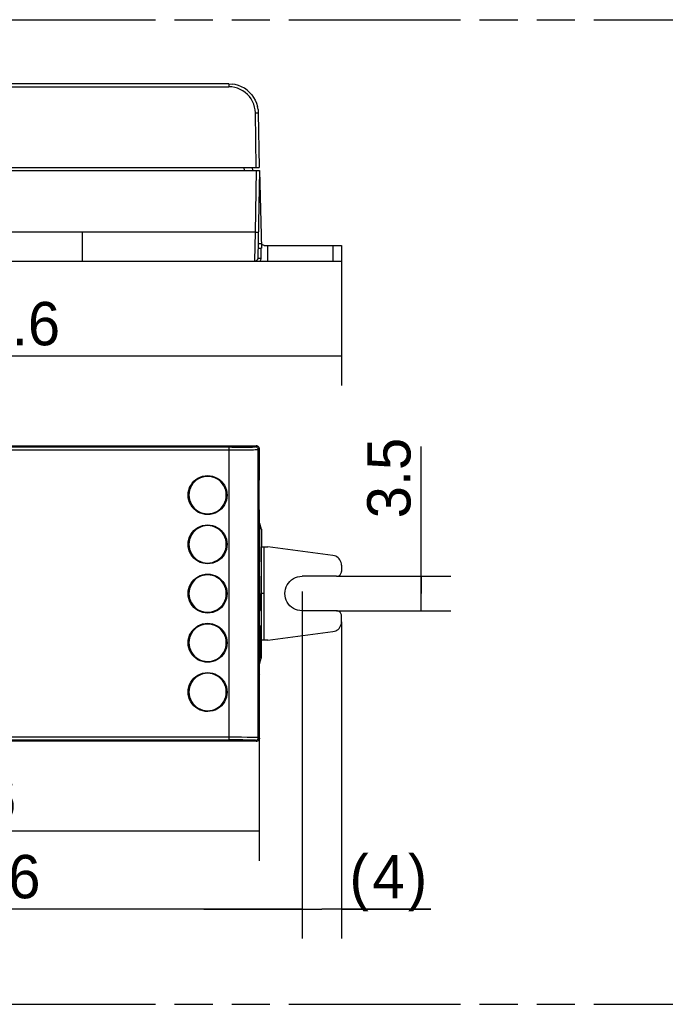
# Model space of a CAD drawing. Header units: millimetres. Extents: x 0 to 210, y 0 to 297.
# Tile 4 of 6: x 82 to 115, y 132 to 182. Entities that reach past the tile are written whole.
import ezdxf
from ezdxf.enums import TextEntityAlignment as Align

# ---------------------------------------------------------------- set-up
doc = ezdxf.new("R2010")
doc.units = ezdxf.units.MM
doc.header["$LTSCALE"] = 19.36
doc.linetypes.add('PHANTOM', pattern=[0.8, 0.45, -0.05, 0.1, -0.05, 0.1, -0.05])
doc.layers.get('0').update_dxf_attribs({"linetype": 'CONTINUOUS'})
doc.layers.add('DEFAULT_3', color=7, linetype='PHANTOM')
doc.layers.add('Z_DIM_2D', color=7, linetype='CONTINUOUS')
doc.styles.add('TEXTSTYLE_3', font='tridonic-metric-print-light.otf')
doc.dimstyles.new('DIMSTYLE_1', dxfattribs={"dimtxt": 2.2, "dimasz": 3.5, "dimexe": 1.5, "dimexo": 0, "dimgap": 0.55, "dimtad": 1, "dimdec": 3, "dimlfac": 2, "dimdsep": 46, "dimtxsty": 'TEXTSTYLE_3', "dimcen": 0.09, "dimclrt": 5, "dimadec": 3, "dimazin": 2, "dimtp": 0.3, "dimtm": 0.3, "dimtfac": 1, "dimtdec": 3, "dimtofl": 0, "dimtmove": 0, "dimatfit": 3, "dimfxl": 0, "dimtolj": 1, "dimarcsym": 0})
doc.dimstyles.new('DIMSTYLE_3', dxfattribs={"dimtxt": 2.2, "dimasz": 3.5, "dimexe": 1.5, "dimexo": 0, "dimgap": 0.55, "dimtad": 1, "dimdec": 3, "dimlfac": 2, "dimdsep": 46, "dimtxsty": 'TEXTSTYLE_3', "dimcen": 0.09, "dimclrt": 5, "dimadec": 3, "dimazin": 2, "dimtp": 0.1, "dimtm": 0.1, "dimtfac": 1, "dimtdec": 3, "dimtofl": 0, "dimtmove": 0, "dimatfit": 3, "dimfxl": 0, "dimtolj": 1, "dimarcsym": 0})
doc.dimstyles.new('DIMSTYLE_4', dxfattribs={"dimtxt": 2.2, "dimasz": 3.5, "dimexe": 1.5, "dimexo": 0, "dimgap": 0.55, "dimtad": 1, "dimdec": 0, "dimlfac": 2, "dimdsep": 46, "dimtxsty": 'TEXTSTYLE_3', "dimcen": 0.09, "dimclrt": 5, "dimadec": 0, "dimazin": 2, "dimtp": 0.3, "dimtm": 0.3, "dimtfac": 1, "dimtdec": 0, "dimtofl": 0, "dimtmove": 0, "dimatfit": 3, "dimfxl": 0, "dimtolj": 1, "dimarcsym": 0})

# ---------------------------------------------------------------- blocks, each defined once
blk = doc.blocks.new('*D1')
at = {"layer": 'Z_DIM_2D', "color": 2, "linetype": 'Continuous', "transparency": 16777216}
for p, q in [((62.442, 170.071), (62.442, 163.746)), ((98.742, 170.071), (98.742, 163.746)), ((62.442, 165.246), (80.592, 165.246)), ((98.742, 165.246), (80.592, 165.246))]:
    blk.add_line(p, q, dxfattribs=at)
at = {"layer": 'Z_DIM_2D', "color": 5, "linetype": 'Continuous', "transparency": 16777216, "style": 'TEXTSTYLE_3'}
blk.add_text('72.6', height=2.2, dxfattribs=at).set_placement((81.589, 165.796), align=Align.CENTER)
blk = doc.blocks.new('_NONE')
blk = doc.blocks.new('*D3')
at = {"layer": 'Z_DIM_2D', "color": 2, "linetype": 'Continuous', "transparency": 16777216}
for p, q in [((64.442, 153.296), (64.442, 135.665)), ((96.742, 153.296), (96.742, 135.665)), ((64.442, 137.165), (80.592, 137.165)), ((96.742, 137.165), (80.592, 137.165))]:
    blk.add_line(p, q, dxfattribs=at)
at = {"layer": 'Z_DIM_2D', "color": 5, "linetype": 'Continuous', "transparency": 16777216, "style": 'TEXTSTYLE_3'}
blk.add_text('64.6', height=2.2, dxfattribs=at).set_placement((80.592, 137.715), align=Align.CENTER)
blk = doc.blocks.new('*D8')
at = {"layer": 'Z_DIM_2D', "color": 2, "linetype": 'Continuous', "transparency": 16777216}
for p, q in [((96.742, 152.314), (96.742, 135.665)), ((98.742, 151.751), (98.742, 135.665)), ((96.742, 137.165), (91.742, 137.165)), ((91.742, 137.165), (97.742, 137.165)), ((103.281, 137.165), (97.742, 137.165)), ((98.742, 137.165), (103.281, 137.165))]:
    blk.add_line(p, q, dxfattribs=at)
at = {"layer": 'Z_DIM_2D', "color": 5, "linetype": 'Continuous', "transparency": 16777216, "style": 'TEXTSTYLE_3'}
for s, p in [('(', (99.148, 137.715)), (')', (102.114, 137.715)), ('4', (100.315, 137.715))]:
    blk.add_text(s, height=2.2, dxfattribs=at).set_placement(p)
blk = doc.blocks.new('*D9')
at = {"layer": 'Z_DIM_2D', "color": 2, "linetype": 'Continuous', "transparency": 16777216}
for p, q in [((102.796, 153.189), (102.796, 160.663)), ((98.492, 154.064), (104.296, 154.064)), ((102.796, 154.064), (102.796, 153.189)), ((102.796, 152.314), (102.796, 153.189)), ((98.492, 152.314), (104.296, 152.314))]:
    blk.add_line(p, q, dxfattribs=at)
at = {"layer": 'Z_DIM_2D', "color": 5, "linetype": 'Continuous', "transparency": 16777216, "style": 'TEXTSTYLE_3'}
blk.add_text('3.5', height=2.2, rotation=90, dxfattribs=at).set_placement((102.246, 157.009))
blk = doc.blocks.new('*D10')
at = {"layer": 'Z_DIM_2D', "color": 2, "linetype": 'Continuous', "transparency": 16777216}
for p, q in [((66.618, 145.837), (66.618, 139.62)), ((94.567, 145.837), (94.567, 139.62)), ((66.618, 141.12), (80.592, 141.12)), ((94.567, 141.12), (80.592, 141.12))]:
    blk.add_line(p, q, dxfattribs=at)
at = {"layer": 'Z_DIM_2D', "color": 5, "linetype": 'Continuous', "transparency": 16777216, "style": 'TEXTSTYLE_3'}
blk.add_text('56', height=2.2, dxfattribs=at).set_placement((80.592, 141.67), align=Align.CENTER)

msp = doc.modelspace()

# ---------------------------------------------------------------- linework, layer by layer
at = {"color": 7, "linetype": 'Continuous'}
for p, q in [((93.01831, 179.07063), (68.1664, 179.07063)), ((93.01831, 179.07063), (93.18408, 179.06144)), ((94.506, 177.76241), (94.47542, 177.92679)), ((94.506, 177.76241), (94.51808, 177.59681)), ((94.51808, 177.59681), (94.56654, 174.82063)), ((66.61207, 174.67063), (94.57265, 174.67063)), ((66.61817, 174.82063), (94.56654, 174.82063)), ((94.20078, 174.82063), (94.21654, 174.67063)), ((94.57265, 174.67063), (94.49493, 170.21801)), ((94.57265, 174.67063), (94.67609, 170.72063)), ((94.5037, 170.72063), (94.67609, 170.72063)), ((94.81828, 170.87063), (98.74236, 170.87063)), ((94.99236, 170.07063), (94.99236, 170.87063)), ((98.74236, 170.87063), (98.74236, 170.07063)), ((62.44236, 170.07063), (98.74236, 170.07063)), ((66.76815, 160.68857), (94.41656, 160.68857)), ((94.56654, 160.53859), (94.56654, 159.08977)), ((94.57265, 160.53859), (94.56944, 160.56872)), ((94.57265, 159.08715), (94.57265, 160.53859)), ((94.56654, 159.08977), (94.55643, 159.0594)), ((94.56172, 159.05194), (94.56231, 159.05611)), ((94.57265, 159.08715), (94.56271, 159.05731)), ((94.56654, 159.08715), (94.57265, 159.08715)), ((94.5496, 158.60559), (94.5483, 158.18856)), ((94.55183, 158.8575), (94.5496, 158.60559)), ((94.55424, 158.18858), (94.55552, 158.60303)), ((94.55552, 158.60303), (94.55772, 158.85372)), ((94.55772, 158.85372), (94.55962, 158.99229)), ((94.5483, 158.18856), (94.5496, 157.77154)), ((94.55552, 157.77412), (94.55424, 158.18858)), ((94.5496, 157.77154), (94.55183, 157.51963)), ((94.55183, 157.51963), (94.55376, 157.38048)), ((94.55772, 157.52342), (94.55552, 157.77412)), ((94.55964, 157.3844), (94.55772, 157.52342)), ((94.55643, 157.31774), (94.56654, 157.28737)), ((94.56231, 157.32102), (94.5617, 157.3255)), ((94.57265, 157.28999), (94.56271, 157.31983)), ((94.57265, 157.28999), (94.56654, 157.28999)), ((94.56654, 157.28737), (94.56654, 156.58977)), ((94.57265, 156.58715), (94.57265, 157.28999)), ((94.56654, 156.58977), (94.55643, 156.5594)), ((94.56654, 156.58715), (94.57265, 156.58715)), ((94.57265, 156.58715), (94.58816, 156.55611)), ((94.57863, 156.76827), (94.67011, 156.46262)), ((94.58905, 156.55194), (94.58816, 156.55611)), ((94.5496, 156.10559), (94.5483, 155.68856)), ((94.55183, 156.3575), (94.5496, 156.10559)), ((94.59282, 156.46765), (94.59219, 156.49229)), ((94.59689, 156.23248), (94.59282, 156.46765)), ((94.59942, 155.96804), (94.59689, 156.23248)), ((94.67596, 156.26056), (94.67609, 155.56357)), ((94.5483, 155.68856), (94.5496, 155.27154)), ((94.60028, 155.68858), (94.59942, 155.96804)), ((94.59942, 155.40912), (94.60028, 155.68858)), ((94.66833, 155.56357), (94.99236, 155.56357)), ((98.30844, 155.12143), (94.99236, 155.56357)), ((94.5496, 155.27154), (94.55183, 155.01963)), ((94.55183, 155.01963), (94.55376, 154.88048)), ((94.59282, 154.90949), (94.59689, 155.14467)), ((94.59689, 155.14467), (94.59942, 155.40912)), ((94.55643, 154.81774), (94.56654, 154.78737)), ((94.57265, 154.78999), (94.56654, 154.78999)), ((94.56654, 154.78737), (94.56654, 154.08977)), ((94.57265, 154.78999), (94.58816, 154.82102)), ((94.57265, 154.08715), (94.57265, 154.78999)), ((94.58816, 154.82102), (94.58907, 154.8255)), ((94.59218, 154.8844), (94.59282, 154.90949)), ((98.74236, 154.62581), (98.74236, 154.31357)), ((94.56654, 154.08977), (94.55643, 154.0594)), ((94.56654, 154.08715), (94.57265, 154.08715)), ((94.58816, 154.05611), (94.57265, 154.08715)), ((94.58907, 154.05164), (94.58816, 154.05611)), ((98.49236, 154.06357), (96.74236, 154.06357)), ((94.5496, 153.60559), (94.5483, 153.18856)), ((94.55183, 153.8575), (94.5496, 153.60559)), ((94.59282, 153.96765), (94.59218, 153.99274)), ((94.59689, 153.7327), (94.59282, 153.96765)), ((94.59942, 153.46823), (94.59689, 153.7327)), ((94.5483, 153.18856), (94.5496, 152.77154)), ((94.60028, 153.18857), (94.59942, 153.46823)), ((94.60028, 153.18857), (94.59942, 152.9089)), ((94.5496, 152.77154), (94.55183, 152.51963)), ((94.55183, 152.51963), (94.55376, 152.38048)), ((94.59689, 152.6444), (94.59282, 152.40949)), ((94.59942, 152.9089), (94.59689, 152.6444)), ((94.55643, 152.31774), (94.56654, 152.28737)), ((94.57265, 152.28999), (94.56654, 152.28999)), ((94.56654, 152.28737), (94.56654, 151.58977)), ((94.58816, 152.32102), (94.57265, 152.28999)), ((94.57265, 151.58715), (94.57265, 152.28999)), ((94.58908, 152.32506), (94.58816, 152.32102)), ((94.59282, 152.40949), (94.59218, 152.38404)), ((98.49236, 152.31357), (96.74236, 152.31357)), ((98.74236, 151.75133), (98.74236, 152.06357)), ((94.56654, 151.58977), (94.55643, 151.5594)), ((94.56654, 151.58715), (94.57265, 151.58715)), ((94.57265, 151.58715), (94.58816, 151.55611)), ((94.58816, 151.55611), (94.58908, 151.55208)), ((94.5496, 151.10559), (94.5483, 150.68856)), ((94.55183, 151.3575), (94.5496, 151.10559)), ((94.59218, 151.4931), (94.59282, 151.46765)), ((94.59282, 151.46765), (94.59689, 151.23219)), ((94.59689, 151.23219), (94.59942, 150.96777)), ((94.99236, 150.81357), (98.30844, 151.25571)), ((94.5483, 150.68856), (94.5496, 150.27154)), ((94.59942, 150.96777), (94.60028, 150.68859)), ((94.60028, 150.68859), (94.59942, 150.4094)), ((94.99236, 150.81357), (94.66833, 150.81357)), ((94.5496, 150.27154), (94.55183, 150.01963)), ((94.55183, 150.01963), (94.55376, 149.88048)), ((94.59689, 150.14497), (94.59282, 149.90949)), ((94.59942, 150.4094), (94.59689, 150.14497)), ((94.55643, 149.81774), (94.56654, 149.78737)), ((94.57265, 149.78999), (94.56654, 149.78999)), ((94.56654, 149.78737), (94.56654, 149.08977)), ((94.57265, 149.78999), (94.58816, 149.82102)), ((94.57265, 149.08715), (94.57265, 149.78999)), ((94.57863, 149.60887), (94.67011, 149.91452)), ((94.58905, 149.82534), (94.58816, 149.82102)), ((94.59282, 149.90949), (94.59219, 149.88496)), ((94.56654, 149.08977), (94.55643, 149.0594)), ((94.56231, 149.05611), (94.5617, 149.05208)), ((94.57265, 149.08715), (94.56271, 149.05731)), ((94.56654, 149.08715), (94.57265, 149.08715)), ((94.5496, 148.60559), (94.5483, 148.18856)), ((94.55183, 148.8575), (94.5496, 148.60559)), ((94.55552, 148.6027), (94.55424, 148.18859)), ((94.55772, 148.85353), (94.55552, 148.6027)), ((94.55963, 148.9931), (94.55772, 148.85353)), ((94.5483, 148.18856), (94.5496, 147.77154)), ((94.55424, 148.18859), (94.55552, 147.77446)), ((94.5496, 147.77154), (94.55183, 147.51963)), ((94.55183, 147.51963), (94.55376, 147.38048)), ((94.55552, 147.77446), (94.55772, 147.52362)), ((94.55772, 147.52362), (94.55962, 147.38497)), ((94.55643, 147.31774), (94.56654, 147.28737)), ((94.56172, 147.32534), (94.56231, 147.32102)), ((94.57265, 147.28999), (94.56271, 147.31983)), ((94.57265, 147.28999), (94.56654, 147.28999)), ((94.56654, 147.28737), (94.56654, 145.83692)), ((94.57265, 145.83855), (94.57265, 147.28999)), ((94.41656, 145.68694), (66.76815, 145.68694)), ((94.41656, 145.68694), (94.44645, 145.69005)), ((94.4518, 145.69148), (94.45087, 145.69139)), ((94.57265, 145.83855), (94.56974, 145.80942))]:
    msp.add_line(p, q, dxfattribs=at)
at = {"color": 9, "linetype": 'Continuous'}
for p, q in [((93.01831, 179.07063), (93.01832, 178.92325)), ((68.16633, 178.92325), (93.01832, 178.92325)), ((94.41656, 174.82063), (94.3681, 177.5968)), ((93.81873, 174.67063), (93.80297, 174.82063)), ((94.36811, 171.54445), (94.42267, 174.67063)), ((94.56867, 174.44242), (94.57863, 174.44242)), ((94.36811, 171.54445), (66.81661, 171.54445)), ((85.59236, 170.07063), (85.59236, 171.54445)), ((94.67011, 170.94884), (94.50769, 170.94884)), ((94.65373, 170.72063), (94.64491, 170.2154)), ((98.30844, 170.87063), (98.30844, 170.07063)), ((94.49493, 170.21801), (94.64491, 170.2154)), ((93.16962, 160.61711), (68.16639, 160.61696)), ((93.01832, 160.61696), (93.01832, 145.75855)), ((93.16962, 160.61711), (93.59937, 160.61925)), ((93.59937, 160.61925), (93.85267, 160.622)), ((93.85267, 160.622), (94.06509, 160.62564)), ((94.3681, 160.64011), (94.41656, 160.68857)), ((94.56654, 160.53859), (94.51808, 160.49013)), ((93.34894, 160.46767), (68.00064, 160.46719)), ((93.80875, 160.47074), (93.34894, 160.46767)), ((94.06965, 160.47398), (93.80875, 160.47074)), ((94.27912, 160.478), (94.06965, 160.47398)), ((94.51808, 145.88537), (94.51808, 160.49013)), ((94.56231, 159.05611), (94.55643, 159.05611)), ((94.55921, 158.96765), (94.55333, 158.96765)), ((90.99236, 158.18857), (90.95305, 158.18857)), ((92.93166, 158.18857), (92.89236, 158.18857)), ((94.55333, 157.40949), (94.55921, 157.40949)), ((94.55643, 157.32102), (94.56231, 157.32102)), ((94.58816, 156.55611), (94.55643, 156.55611)), ((94.55333, 156.46765), (94.59282, 156.46765)), ((90.99236, 155.68857), (90.95305, 155.68857)), ((92.93166, 155.68857), (92.89236, 155.68857)), ((94.66833, 155.56357), (94.66833, 150.81357)), ((94.81828, 150.81357), (94.81828, 155.56357)), ((94.59282, 154.90949), (94.55333, 154.90949)), ((94.55643, 154.82102), (94.58816, 154.82102)), ((94.58816, 154.05611), (94.55643, 154.05611)), ((94.55333, 153.96765), (94.59282, 153.96765)), ((90.99236, 153.18857), (90.95305, 153.18857)), ((92.93166, 153.18857), (92.89236, 153.18857)), ((94.60028, 153.18857), (94.5483, 153.18857)), ((94.81828, 153.18857), (94.66833, 153.18857)), ((94.55333, 152.40949), (94.59282, 152.40949)), ((94.55643, 152.32102), (94.58816, 152.32102)), ((94.58816, 151.55611), (94.55643, 151.55611)), ((94.59282, 151.46765), (94.55333, 151.46765)), ((90.99236, 150.68857), (90.95305, 150.68857)), ((92.93166, 150.68857), (92.89236, 150.68857)), ((94.55333, 149.90949), (94.59282, 149.90949)), ((94.55643, 149.82102), (94.58816, 149.82102)), ((94.56231, 149.05611), (94.55643, 149.05611)), ((94.55333, 148.96765), (94.55921, 148.96765)), ((90.99236, 148.18857), (90.95305, 148.18857)), ((92.93166, 148.18857), (92.89236, 148.18857)), ((94.55921, 147.40949), (94.55333, 147.40949)), ((94.55643, 147.32102), (94.56231, 147.32102)), ((67.83578, 145.90783), (93.18408, 145.90832)), ((68.01508, 145.7584), (93.01832, 145.75855)), ((93.46096, 145.75725), (93.01832, 145.75855)), ((93.18408, 145.90832), (93.66284, 145.90605)), ((93.7304, 145.755), (93.46096, 145.75725)), ((93.66284, 145.90605), (93.94488, 145.90326)), ((94.41656, 145.68694), (94.3681, 145.7354)), ((94.51808, 145.88537), (94.56654, 145.83692))]:
    msp.add_line(p, q, dxfattribs=at)
at = {"color": 7, "linetype": 'Continuous'}
for points in [[(94.06965, 178.64053), (93.94488, 178.75023), (93.80875, 178.84547), (93.66283, 178.9251), (93.50899, 178.9881), (93.34894, 179.03374), (93.18408, 179.06144)], [(94.06965, 178.64053), (94.18152, 178.51771), (94.27912, 178.38326), (94.36129, 178.23876), (94.42698, 178.08604), (94.47541, 177.92679)], [(94.81828, 170.87063), (94.78868, 170.87373), (94.76136, 170.88185), (94.73597, 170.89529), (94.71361, 170.91319), (94.69514, 170.93506), (94.68104, 170.9601), (94.6722, 170.98719)], [(94.49493, 170.21801), (94.49165, 170.18932), (94.48271, 170.16128), (94.46869, 170.13584), (94.45009, 170.11364), (94.42757, 170.09543), (94.40189, 170.08186), (94.3737, 170.07341), (94.34495, 170.07063)], [(94.40106, 170.08152), (94.42618, 170.09453), (94.4485, 170.11211), (94.46751, 170.13415), (94.48209, 170.15986), (94.49147, 170.18849)], [(94.50621, 160.66309), (94.48051, 160.67697), (94.4528, 160.68536), (94.41656, 160.68857)], [(94.56654, 160.53859), (94.56343, 160.56848), (94.55507, 160.59612), (94.54116, 160.62195), (94.52261, 160.64466), (94.49991, 160.6632), (94.47409, 160.6771), (94.44645, 160.68546)], [(94.54718, 160.62213), (94.52872, 160.64464), (94.50621, 160.66309)], [(94.56944, 160.56872), (94.56105, 160.59643), (94.54718, 160.62213)], [(90.95305, 158.18857), (90.96183, 158.31914), (90.98694, 158.44527), (91.02885, 158.56801), (91.08617, 158.68421), (91.15823, 158.79158), (91.24329, 158.88859), (91.33985, 158.97319), (91.44646, 159.04461), (91.56197, 159.10167), (91.68391, 159.14351), (91.81011, 159.16889), (91.93847, 159.17786), (92.06679, 159.16993), (92.19308, 159.14557), (92.31532, 159.10476), (92.43144, 159.04852), (92.53919, 158.97749), (92.6371, 158.89287), (92.72352, 158.79536), (92.79682, 158.68717), (92.85503, 158.56993), (92.89753, 158.44619), (92.92292, 158.31946), (92.93166, 158.18857)], [(92.89236, 158.18857), (92.88393, 158.31395), (92.85982, 158.43507), (92.81957, 158.55294), (92.76453, 158.66452), (92.69533, 158.76763), (92.61365, 158.86077), (92.52092, 158.94202), (92.41855, 159.0106), (92.30763, 159.06539), (92.19054, 159.10557), (92.06935, 159.12994), (91.94609, 159.13856), (91.82287, 159.13094), (91.70159, 159.10755), (91.58421, 159.06836), (91.47271, 159.01435), (91.36924, 158.94614), (91.27521, 158.86489), (91.19223, 158.77125), (91.12184, 158.66736), (91.06595, 158.55478), (91.02513, 158.43595), (91.00075, 158.31426), (90.99236, 158.18857)], [(94.55643, 159.0594), (94.55582, 159.05497), (94.55525, 159.04649), (94.55472, 159.03398), (94.55422, 159.01738), (94.55376, 158.99666), (94.55183, 158.8575)], [(94.55962, 158.99229), (94.56009, 159.01313), (94.5606, 159.0303), (94.56115, 159.04338), (94.56172, 159.05194)], [(92.93166, 158.18857), (92.92289, 158.058), (92.89778, 157.93187), (92.85586, 157.80913), (92.79855, 157.69292), (92.72648, 157.58556), (92.64143, 157.48855), (92.54486, 157.40395), (92.43826, 157.33253), (92.32274, 157.27547), (92.20081, 157.23362), (92.0746, 157.20825), (91.94625, 157.19928), (91.81793, 157.20721), (91.69163, 157.23157), (91.5694, 157.27238), (91.45328, 157.32862), (91.34553, 157.39965), (91.24761, 157.48426), (91.16119, 157.58178), (91.08789, 157.68996), (91.02969, 157.80721), (90.98718, 157.93095), (90.9618, 158.05768), (90.95305, 158.18857)], [(90.99236, 158.18857), (91.00078, 158.06319), (91.0249, 157.94207), (91.06514, 157.8242), (91.12019, 157.71262), (91.18939, 157.60951), (91.27106, 157.51636), (91.36379, 157.43512), (91.46616, 157.36654), (91.57709, 157.31175), (91.69418, 157.27157), (91.81537, 157.2472), (91.93862, 157.23858), (92.06184, 157.2462), (92.18312, 157.26959), (92.3005, 157.30878), (92.41201, 157.36279), (92.51547, 157.431), (92.6095, 157.51225), (92.69249, 157.60589), (92.76288, 157.70977), (92.81877, 157.82236), (92.85958, 157.94119), (92.88396, 158.06288), (92.89236, 158.18857)], [(94.55376, 157.38048), (94.55422, 157.35976), (94.55472, 157.34316), (94.55525, 157.33065), (94.55582, 157.32217), (94.55643, 157.31774)], [(94.5606, 157.34671), (94.5601, 157.36347), (94.55964, 157.3844)], [(94.5617, 157.3255), (94.56113, 157.33407), (94.5606, 157.34671)], [(90.95305, 155.68857), (90.96183, 155.81914), (90.98694, 155.94527), (91.02885, 156.06801), (91.08617, 156.18421), (91.15823, 156.29158), (91.24329, 156.38859), (91.33985, 156.47319), (91.44646, 156.54461), (91.56197, 156.60167), (91.68391, 156.64351), (91.81011, 156.66889), (91.93847, 156.67786), (92.06679, 156.66993), (92.19308, 156.64557), (92.31532, 156.60476), (92.43144, 156.54852), (92.53919, 156.47749), (92.6371, 156.39287), (92.72352, 156.29536), (92.79682, 156.18717), (92.85503, 156.06993), (92.89753, 155.94619), (92.92292, 155.81946), (92.93166, 155.68857)], [(92.89236, 155.68857), (92.88393, 155.81395), (92.85982, 155.93507), (92.81957, 156.05294), (92.76453, 156.16452), (92.69533, 156.26763), (92.61365, 156.36077), (92.52092, 156.44202), (92.41855, 156.5106), (92.30763, 156.56539), (92.19054, 156.60557), (92.06935, 156.62994), (91.94609, 156.63856), (91.82287, 156.63094), (91.70159, 156.60755), (91.58421, 156.56836), (91.47271, 156.51435), (91.36924, 156.44614), (91.27521, 156.36489), (91.19223, 156.27125), (91.12184, 156.16736), (91.06595, 156.05478), (91.02513, 155.93595), (91.00075, 155.81426), (90.99236, 155.68857)], [(94.55643, 156.5594), (94.55582, 156.55497), (94.55525, 156.54649), (94.55472, 156.53398), (94.55422, 156.51738), (94.55376, 156.49666), (94.55183, 156.3575)], [(94.59219, 156.49229), (94.5915, 156.51313), (94.59073, 156.5303), (94.58991, 156.54338), (94.58905, 156.55194)], [(94.67011, 156.46262), (94.67132, 156.45394), (94.67244, 156.43768), (94.67347, 156.41339), (94.67437, 156.38245), (94.67509, 156.34564), (94.67564, 156.30437), (94.67596, 156.26056)], [(92.93166, 155.68857), (92.92289, 155.558), (92.89778, 155.43187), (92.85586, 155.30913), (92.79855, 155.19292), (92.72648, 155.08556), (92.64143, 154.98855), (92.54486, 154.90395), (92.43826, 154.83253), (92.32274, 154.77547), (92.20081, 154.73362), (92.0746, 154.70825), (91.94625, 154.69928), (91.81793, 154.70721), (91.69163, 154.73157), (91.5694, 154.77238), (91.45328, 154.82862), (91.34553, 154.89965), (91.24761, 154.98426), (91.16119, 155.08178), (91.08789, 155.18996), (91.02969, 155.30721), (90.98718, 155.43095), (90.9618, 155.55768), (90.95305, 155.68857)], [(90.99236, 155.68857), (91.00078, 155.56319), (91.0249, 155.44207), (91.06514, 155.3242), (91.12019, 155.21262), (91.18939, 155.10951), (91.27106, 155.01636), (91.36379, 154.93512), (91.46616, 154.86654), (91.57709, 154.81175), (91.69418, 154.77157), (91.81537, 154.7472), (91.93862, 154.73858), (92.06184, 154.7462), (92.18312, 154.76959), (92.3005, 154.80878), (92.41201, 154.86279), (92.51547, 154.931), (92.6095, 155.01225), (92.69249, 155.10589), (92.76288, 155.20977), (92.81877, 155.32236), (92.85958, 155.44119), (92.88396, 155.56288), (92.89236, 155.68857)], [(98.74236, 154.62581), (98.73694, 154.69846), (98.7217, 154.76804), (98.69632, 154.8352), (98.66176, 154.89802), (98.61849, 154.95513), (98.56759, 155.00557), (98.50989, 155.04813), (98.44668, 155.08216), (98.37973, 155.10646), (98.30844, 155.12143)], [(94.55376, 154.88048), (94.55422, 154.85976), (94.55472, 154.84316), (94.55525, 154.83065), (94.55582, 154.82217), (94.55643, 154.81774)], [(94.58907, 154.8255), (94.58993, 154.83407), (94.59073, 154.84671)], [(94.59073, 154.84671), (94.59148, 154.86347), (94.59218, 154.8844)], [(90.95305, 153.18857), (90.96183, 153.31914), (90.98694, 153.44527), (91.02885, 153.56801), (91.08617, 153.68421), (91.15823, 153.79158), (91.24329, 153.88859), (91.33985, 153.97319), (91.44646, 154.04461), (91.56197, 154.10167), (91.68391, 154.14351), (91.81011, 154.16889), (91.93847, 154.17786), (92.06679, 154.16993), (92.19308, 154.14557), (92.31532, 154.10476), (92.43144, 154.04852), (92.53919, 153.97749), (92.6371, 153.89287), (92.72352, 153.79536), (92.79682, 153.68717), (92.85503, 153.56993), (92.89753, 153.44619), (92.92292, 153.31946), (92.93166, 153.18857)], [(92.89236, 153.18857), (92.88393, 153.31395), (92.85982, 153.43507), (92.81957, 153.55294), (92.76453, 153.66452), (92.69533, 153.76763), (92.61365, 153.86077), (92.52092, 153.94202), (92.41855, 154.0106), (92.30763, 154.06539), (92.19054, 154.10557), (92.06935, 154.12994), (91.94609, 154.13856), (91.82287, 154.13094), (91.70159, 154.10755), (91.58421, 154.06836), (91.47271, 154.01435), (91.36924, 153.94614), (91.27521, 153.86489), (91.19223, 153.77125), (91.12184, 153.66736), (91.06595, 153.55478), (91.02513, 153.43595), (91.00075, 153.31426), (90.99236, 153.18857)], [(94.55643, 154.0594), (94.55582, 154.05497), (94.55525, 154.04649), (94.55472, 154.03398), (94.55422, 154.01738), (94.55376, 153.99666), (94.55183, 153.8575)], [(94.59218, 153.99274), (94.59148, 154.01367), (94.59073, 154.03043), (94.58993, 154.04307), (94.58907, 154.05164)], [(95.86736, 153.18857), (95.87516, 153.30413), (95.89734, 153.41564), (95.93429, 153.52396), (95.98484, 153.6265), (96.04841, 153.72139), (96.12363, 153.80727), (96.20951, 153.8825), (96.3044, 153.94607), (96.40694, 153.99663), (96.51527, 154.03359), (96.62679, 154.05577), (96.74236, 154.06357)], [(98.49236, 154.06357), (98.5321, 154.06683), (98.56986, 154.07589), (98.60603, 154.09096), (98.63941, 154.11139), (98.6691, 154.13683), (98.69454, 154.16653), (98.71497, 154.19991), (98.73004, 154.23608), (98.7391, 154.27383), (98.74236, 154.31357)], [(92.93166, 153.18857), (92.92289, 153.058), (92.89778, 152.93187), (92.85586, 152.80913), (92.79855, 152.69292), (92.72648, 152.58556), (92.64143, 152.48855), (92.54486, 152.40395), (92.43826, 152.33253), (92.32274, 152.27547), (92.20081, 152.23362), (92.0746, 152.20825), (91.94625, 152.19928), (91.81793, 152.20721), (91.69163, 152.23157), (91.5694, 152.27238), (91.45328, 152.32862), (91.34553, 152.39965), (91.24761, 152.48426), (91.16119, 152.58178), (91.08789, 152.68996), (91.02969, 152.80721), (90.98718, 152.93095), (90.9618, 153.05768), (90.95305, 153.18857)], [(90.99236, 153.18857), (91.00078, 153.06319), (91.0249, 152.94207), (91.06514, 152.8242), (91.12019, 152.71262), (91.18939, 152.60951), (91.27106, 152.51636), (91.36379, 152.43512), (91.46616, 152.36654), (91.57709, 152.31175), (91.69418, 152.27157), (91.81537, 152.2472), (91.93862, 152.23858), (92.06184, 152.2462), (92.18312, 152.26959), (92.3005, 152.30878), (92.41201, 152.36279), (92.51547, 152.431), (92.6095, 152.51225), (92.69249, 152.60589), (92.76288, 152.70977), (92.81877, 152.82236), (92.85958, 152.94119), (92.88396, 153.06288), (92.89236, 153.18857)], [(96.74236, 152.31357), (96.6268, 152.32137), (96.51529, 152.34355), (96.40696, 152.3805), (96.30442, 152.43105), (96.20953, 152.49462), (96.12365, 152.56984), (96.04842, 152.65572), (95.98485, 152.75061), (95.9343, 152.85315), (95.89734, 152.96149), (95.87516, 153.073), (95.86736, 153.18857)], [(94.55376, 152.38048), (94.55422, 152.35976), (94.55472, 152.34316), (94.55525, 152.33065), (94.55582, 152.32217), (94.55643, 152.31774)], [(94.59218, 152.38404), (94.59149, 152.36286), (94.59074, 152.34598), (94.58994, 152.33337), (94.58908, 152.32506)], [(98.74236, 152.06357), (98.7391, 152.10331), (98.73004, 152.14107), (98.71496, 152.17724), (98.69453, 152.21062), (98.66909, 152.24032), (98.6394, 152.26575), (98.60602, 152.28618), (98.56985, 152.30126), (98.5321, 152.31031), (98.49236, 152.31357)], [(90.95305, 150.68857), (90.96183, 150.81914), (90.98694, 150.94527), (91.02885, 151.06801), (91.08617, 151.18421), (91.15823, 151.29158), (91.24329, 151.38859), (91.33985, 151.47319), (91.44646, 151.54461), (91.56197, 151.60167), (91.68391, 151.64351), (91.81011, 151.66889), (91.93847, 151.67786), (92.06679, 151.66993), (92.19308, 151.64557), (92.31532, 151.60476), (92.43144, 151.54852), (92.53919, 151.47749), (92.6371, 151.39287), (92.72352, 151.29536), (92.79682, 151.18717), (92.85503, 151.06993), (92.89753, 150.94619), (92.92292, 150.81946), (92.93166, 150.68857)], [(92.89236, 150.68857), (92.88393, 150.81395), (92.85982, 150.93507), (92.81957, 151.05294), (92.76453, 151.16452), (92.69533, 151.26763), (92.61365, 151.36077), (92.52092, 151.44202), (92.41855, 151.5106), (92.30763, 151.56539), (92.19054, 151.60557), (92.06935, 151.62994), (91.94609, 151.63856), (91.82287, 151.63094), (91.70159, 151.60755), (91.58421, 151.56836), (91.47271, 151.51435), (91.36924, 151.44614), (91.27521, 151.36489), (91.19223, 151.27125), (91.12184, 151.16736), (91.06595, 151.05478), (91.02513, 150.93595), (91.00075, 150.81426), (90.99236, 150.68857)], [(94.55643, 151.5594), (94.55582, 151.55497), (94.55525, 151.54649), (94.55472, 151.53398), (94.55422, 151.51738), (94.55376, 151.49666), (94.55183, 151.3575)], [(94.58908, 151.55208), (94.58994, 151.54376), (94.59074, 151.53116)], [(94.59074, 151.53116), (94.59149, 151.51427), (94.59218, 151.4931)], [(98.30844, 151.25571), (98.37973, 151.27069), (98.44669, 151.29499), (98.50991, 151.32902), (98.56761, 151.37158), (98.6185, 151.42202), (98.66177, 151.47914), (98.69633, 151.54196), (98.7217, 151.60911), (98.73694, 151.67869), (98.74236, 151.75133)], [(92.93166, 150.68857), (92.92289, 150.558), (92.89778, 150.43187), (92.85586, 150.30913), (92.79855, 150.19292), (92.72648, 150.08556), (92.64143, 149.98855), (92.54486, 149.90395), (92.43826, 149.83253), (92.32274, 149.77547), (92.20081, 149.73362), (92.0746, 149.70825), (91.94625, 149.69928), (91.81793, 149.70721), (91.69163, 149.73157), (91.5694, 149.77238), (91.45328, 149.82862), (91.34553, 149.89965), (91.24761, 149.98426), (91.16119, 150.08178), (91.08789, 150.18996), (91.02969, 150.30721), (90.98718, 150.43095), (90.9618, 150.55768), (90.95305, 150.68857)], [(90.99236, 150.68857), (91.00078, 150.56319), (91.0249, 150.44207), (91.06514, 150.3242), (91.12019, 150.21262), (91.18939, 150.10951), (91.27106, 150.01636), (91.36379, 149.93512), (91.46616, 149.86654), (91.57709, 149.81175), (91.69418, 149.77157), (91.81537, 149.7472), (91.93862, 149.73858), (92.06184, 149.7462), (92.18312, 149.76959), (92.3005, 149.80878), (92.41201, 149.86279), (92.51547, 149.931), (92.6095, 150.01225), (92.69249, 150.10589), (92.76288, 150.20977), (92.81877, 150.32236), (92.85958, 150.44119), (92.88396, 150.56288), (92.89236, 150.68857)], [(94.67011, 149.91452), (94.67133, 149.92334), (94.67245, 149.93964), (94.67347, 149.96387), (94.67436, 149.99466), (94.67509, 150.03122), (94.67563, 150.07232), (94.67596, 150.11624), (94.67609, 150.81357)], [(94.55376, 149.88048), (94.55422, 149.85976), (94.55472, 149.84316), (94.55525, 149.83065), (94.55582, 149.82217), (94.55643, 149.81774)], [(94.59219, 149.88496), (94.5915, 149.8642), (94.59073, 149.84707), (94.5899, 149.83397), (94.58905, 149.82534)], [(90.95305, 148.18857), (90.96183, 148.31914), (90.98694, 148.44527), (91.02885, 148.56801), (91.08617, 148.68421), (91.15823, 148.79158), (91.24329, 148.88859), (91.33985, 148.97319), (91.44646, 149.04461), (91.56197, 149.10167), (91.68391, 149.14351), (91.81011, 149.16889), (91.93847, 149.17786), (92.06679, 149.16993), (92.19308, 149.14557), (92.31532, 149.10476), (92.43144, 149.04852), (92.53919, 148.97749), (92.6371, 148.89287), (92.72352, 148.79536), (92.79682, 148.68717), (92.85503, 148.56993), (92.89753, 148.44619), (92.92292, 148.31946), (92.93166, 148.18857)], [(92.89236, 148.18857), (92.88393, 148.31395), (92.85982, 148.43507), (92.81957, 148.55294), (92.76453, 148.66452), (92.69533, 148.76763), (92.61365, 148.86077), (92.52092, 148.94202), (92.41855, 149.0106), (92.30763, 149.06539), (92.19054, 149.10557), (92.06935, 149.12994), (91.94609, 149.13856), (91.82287, 149.13094), (91.70159, 149.10755), (91.58421, 149.06836), (91.47271, 149.01435), (91.36924, 148.94614), (91.27521, 148.86489), (91.19223, 148.77125), (91.12184, 148.66736), (91.06595, 148.55478), (91.02513, 148.43595), (91.00075, 148.31426), (90.99236, 148.18857)], [(94.55643, 149.0594), (94.55582, 149.05497), (94.55525, 149.04649), (94.55472, 149.03398), (94.55422, 149.01738), (94.55376, 148.99666), (94.55183, 148.8575)], [(94.56059, 149.03116), (94.56009, 149.01428), (94.55963, 148.9931)], [(94.5617, 149.05208), (94.56113, 149.04376), (94.56059, 149.03116)], [(92.93166, 148.18857), (92.92289, 148.058), (92.89778, 147.93187), (92.85586, 147.80913), (92.79855, 147.69292), (92.72648, 147.58556), (92.64143, 147.48855), (92.54486, 147.40395), (92.43826, 147.33253), (92.32274, 147.27547), (92.20081, 147.23362), (92.0746, 147.20825), (91.94625, 147.19928), (91.81793, 147.20721), (91.69163, 147.23157), (91.5694, 147.27238), (91.45328, 147.32862), (91.34553, 147.39965), (91.24761, 147.48426), (91.16119, 147.58178), (91.08789, 147.68996), (91.02969, 147.80721), (90.98718, 147.93095), (90.9618, 148.05768), (90.95305, 148.18857)], [(90.99236, 148.18857), (91.00078, 148.06319), (91.0249, 147.94207), (91.06514, 147.8242), (91.12019, 147.71262), (91.18939, 147.60951), (91.27106, 147.51636), (91.36379, 147.43512), (91.46616, 147.36654), (91.57709, 147.31175), (91.69418, 147.27157), (91.81537, 147.2472), (91.93862, 147.23858), (92.06184, 147.2462), (92.18312, 147.26959), (92.3005, 147.30878), (92.41201, 147.36279), (92.51547, 147.431), (92.6095, 147.51225), (92.69249, 147.60589), (92.76288, 147.70977), (92.81877, 147.82236), (92.85958, 147.94119), (92.88396, 148.06288), (92.89236, 148.18857)], [(94.55376, 147.38048), (94.55422, 147.35976), (94.55472, 147.34316), (94.55525, 147.33065), (94.55582, 147.32217), (94.55643, 147.31774)], [(94.55962, 147.38497), (94.56009, 147.3642), (94.5606, 147.34706), (94.56115, 147.33397), (94.56172, 147.32534)], [(94.50613, 145.71391), (94.4802, 145.70004), (94.44645, 145.69005)], [(94.47409, 145.69841), (94.49991, 145.71231), (94.52261, 145.73085), (94.54116, 145.75356), (94.55507, 145.77939), (94.56343, 145.80703), (94.56654, 145.83692)], [(94.54731, 145.7551), (94.52872, 145.73249), (94.50613, 145.71391)], [(94.56974, 145.80942), (94.56119, 145.78103), (94.54731, 145.7551)]]:
    msp.add_lwpolyline(points, dxfattribs=at)
at = {"color": 9, "linetype": 'Continuous'}
for points in [[(94.3681, 177.5968), (94.35686, 177.7479), (94.32954, 177.8947), (94.2858, 178.03801), (94.22668, 178.1754), (94.15273, 178.30515), (94.06509, 178.4259), (93.96461, 178.53611), (93.85267, 178.63465), (93.7304, 178.72018), (93.59937, 178.79187), (93.46096, 178.8486), (93.31689, 178.88985), (93.16962, 178.91462), (93.01832, 178.92325)], [(94.3681, 177.5968), (94.42564, 177.59761), (94.45151, 177.59782), (94.47414, 177.59789), (94.49272, 177.59782), (94.50659, 177.59761), (94.51523, 177.59727), (94.51808, 177.59681)], [(94.34495, 170.07063), (94.34516, 170.07982), (94.36811, 171.54445)], [(94.36811, 171.54445), (94.39722, 171.544), (94.45154, 171.54344)], [(94.45154, 171.54344), (94.47413, 171.54337), (94.49273, 171.54344), (94.50661, 171.54366), (94.51516, 171.544), (94.51808, 171.54446)], [(94.64491, 170.2154), (94.64338, 170.19005), (94.63977, 170.1651), (94.63403, 170.14046), (94.62626, 170.11638), (94.61651, 170.09313), (94.60476, 170.07063)], [(94.06509, 160.62564), (94.15273, 160.62775), (94.22668, 160.63001), (94.2858, 160.63241), (94.32954, 160.63491), (94.35686, 160.63747), (94.3681, 160.64011)], [(94.51808, 160.49013), (94.51523, 160.51919), (94.50659, 160.54767), (94.49272, 160.57354), (94.47414, 160.59617), (94.45151, 160.61475), (94.42564, 160.62862), (94.39716, 160.63726), (94.3681, 160.64011)], [(94.51808, 160.49013), (94.506, 160.48757), (94.47542, 160.48507), (94.42698, 160.48261), (94.3613, 160.48024), (94.27912, 160.478)], [(94.3681, 145.7354), (94.35686, 145.73803), (94.32954, 145.7406), (94.2858, 145.7431), (94.22668, 145.7455), (94.15273, 145.74776), (94.06509, 145.74987), (93.96461, 145.75179), (93.7304, 145.755)], [(93.94488, 145.90326), (94.18152, 145.89961), (94.27912, 145.89751), (94.36129, 145.89526), (94.42698, 145.8929), (94.47541, 145.89044), (94.506, 145.88794), (94.51808, 145.88537)], [(94.3681, 145.7354), (94.39716, 145.73825), (94.42564, 145.74689), (94.45151, 145.76075), (94.47414, 145.77934), (94.49272, 145.80196), (94.50659, 145.82784), (94.51523, 145.85632), (94.51808, 145.88537)]]:
    msp.add_lwpolyline(points, dxfattribs=at)
at = {"layer": 'DEFAULT_3', "color": 7, "linetype": 'PHANTOM'}
for p, q in [((49.60925, 182.33034), (149.60925, 182.33034)), ((49.60925, 132.33034), (149.60925, 132.33034))]:
    msp.add_line(p, q, dxfattribs=at)

# ---------------------------------------------------------------- dimensions: what is measured, and where the dimension line sits
at = {"layer": 'Z_DIM_2D', "color": 2, "linetype": 'Continuous'}
for base, p1, p2, dimstyle, picture, middle in [((98.74236, 165.24593), (62.44236, 170.07063), (98.74236, 170.07063), 'DIMSTYLE_1', '*D1', (81.55951, 165.24593)), ((96.74236, 137.16483), (64.44236, 153.29617), (96.74236, 153.29617), 'DIMSTYLE_1', '*D3', (80.59236, 137.16483)), ((94.56654, 141.11979), (66.61817, 145.83692), (94.56654, 145.83692), 'DIMSTYLE_4', '*D10', (80.58279, 141.11979))]:
    dim = msp.add_linear_dim(base=base, p1=p1, p2=p2, dimstyle=dimstyle, override={"dimblk1": 'NONE', "dimblk2": 'NONE', "dimsah": 1}, dxfattribs=at)
    dim.commit()
    dim.dimension.update_dxf_attribs({"geometry": picture, "text_midpoint": middle, "dimtype": 160})
dim = msp.add_linear_dim(base=(102.79632, 154.06357), p1=(98.49236, 152.31357), p2=(98.49236, 154.06357), angle=90, dimstyle='DIMSTYLE_3', override={"dimblk1": 'NONE', "dimblk2": 'NONE', "dimsah": 1}, dxfattribs=at)
dim.commit()
dim.dimension.update_dxf_attribs({"geometry": '*D9', "text_midpoint": (102.79632, 158.82377), "dimtype": 160})
dim = msp.add_linear_dim(base=(96.74236, 137.16483), p1=(98.74236, 151.75133), p2=(96.74236, 152.31357), angle=180, text='(<>)', dimstyle='DIMSTYLE_3', override={"dimblk1": 'NONE', "dimblk2": 'NONE', "dimsah": 1}, dxfattribs=at)
dim.commit()
dim.dimension.update_dxf_attribs({"geometry": '*D8', "text_midpoint": (101.21458, 137.16483), "dimtype": 160})

doc.saveas('drawing.dxf')
